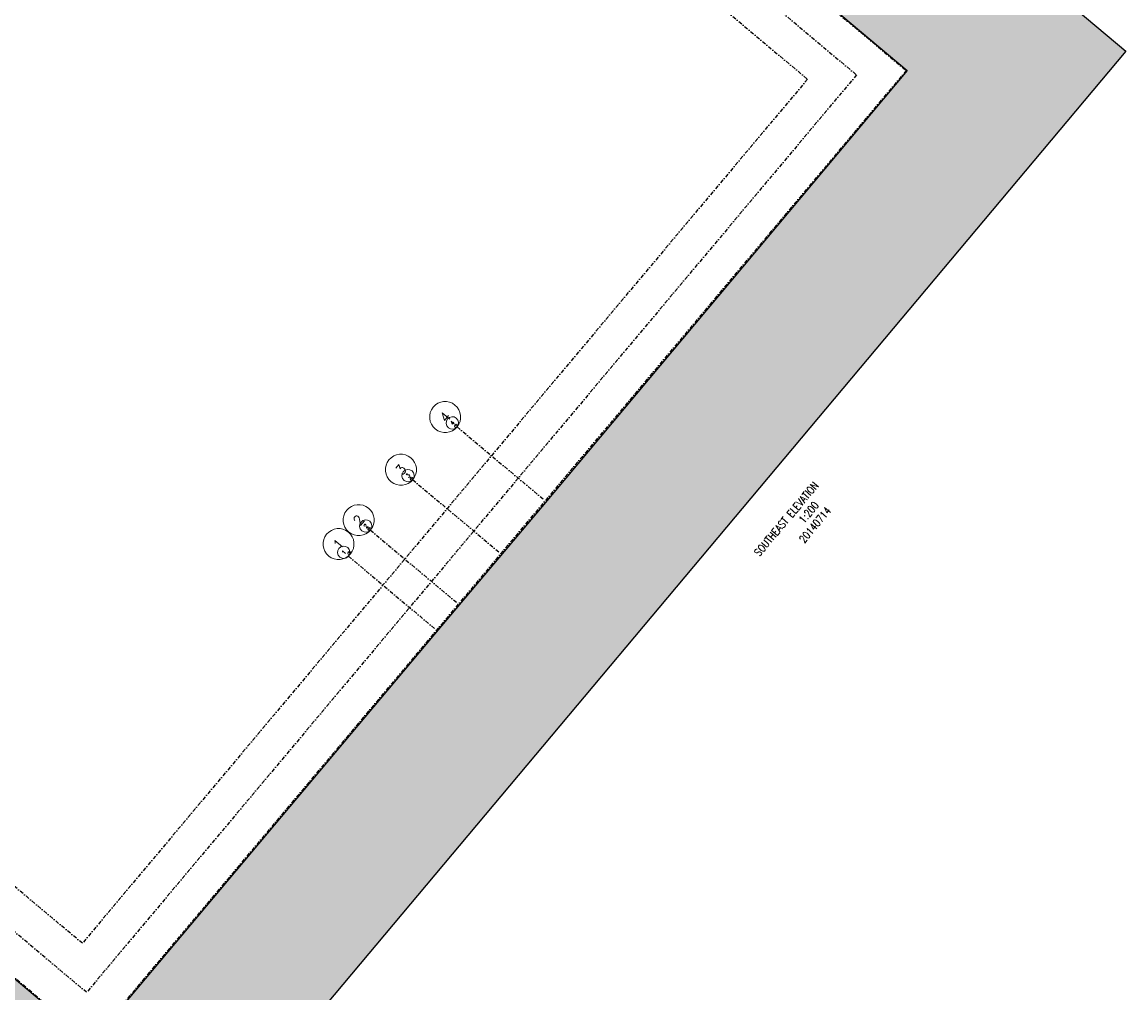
# Model space of a CAD drawing. Header units: millimetres. Extents: x 834092093 to 834533152, y 817697553 to 818073953.
# Tile 15 of 19: x 834234689 to 834377285, y 817823098 to 817948525. Entities that reach past the tile are written whole.
import ezdxf
from ezdxf.enums import TextEntityAlignment as Align

# ---------------------------------------------------------------- set-up
doc = ezdxf.new("R2010")
doc.units = ezdxf.units.MM
doc.header["$LTSCALE"] = 1000
doc.header["$MEASUREMENT"] = 0
doc.linetypes.add('DASHDOT', pattern=[1, 0.5, -0.25, 0, -0.25])
for name, color, linetype in [('VPA023_Grid-H', 7, 'DASHDOT'), ('VPA060_Hatch', 253, 'Continuous'), ('VPA802_Contour', 7, 'Continuous')]:
    doc.layers.add(name, color=color, linetype=linetype)
doc.layers.add('VPA024_M 200', color=6, linetype='Continuous', lineweight=9)
doc.layers.add('VPA040_Text', color=1, linetype='Continuous', lineweight=9)
doc.layers.add('VPA024_M 50', color=6, linetype='Continuous', lineweight=9, plot=False)
doc.layers.add('VPA024_M 500', color=6, linetype='Continuous', lineweight=9, plot=False)
doc.styles.add('ROMANS', font='romans.shx', dxfattribs={"width": 0.8})
doc.styles.get("Standard").update_dxf_attribs({"font": 'txt.shx', "width": 0.8})

# ---------------------------------------------------------------- blocks, each defined once
blk = doc.blocks.new('CNO 500')
at = {"layer": 'VPA024_M 500', "linetype": 'Continuous'}
blk.add_ellipse((0, 0), major_axis=(2000, 1), ratio=0.9999998, start_param=0.0002588, end_param=6.2834441, dxfattribs=at)
at = {"layer": 'VPA024_M 500', "oblique": 360, "width": 1}
blk.add_attdef('NO.', text='', height=1286, rotation=0.00001, dxfattribs=at).set_placement((0, 0), align=Align.MIDDLE_CENTER)
blk = doc.blocks.new('CNO 200')
at = {"layer": 'VPA024_M 200', "color": 6, "linetype": 'Continuous'}
blk.add_ellipse((0, 0), major_axis=(800, 1), ratio=0.9999999, start_param=-0.0008294, end_param=6.2823559, dxfattribs=at)
at = {"layer": 'VPA024_M 200', "color": 6, "oblique": 0, "width": 1}
blk.add_attdef('NO.', text='', height=514, rotation=0, dxfattribs=at).set_placement((0, 0), align=Align.MIDDLE_CENTER)
blk = doc.blocks.new('CNO 50')
at = {"layer": 'VPA024_M 50', "linetype": 'Continuous'}
blk.add_ellipse((-1782, 954), major_axis=(200, 0), ratio=0.9999997, start_param=0.0017626, end_param=6.2849479, dxfattribs=at)
at = {"layer": 'VPA024_M 50', "oblique": 360, "width": 1}
blk.add_attdef('NO.', text='', height=129, dxfattribs=at).set_placement((-1782, 954), align=Align.MIDDLE_CENTER)

msp = doc.modelspace()

# ---------------------------------------------------------------- hatches: boundary and pattern name
at = {"layer": 'VPA060_Hatch', "ltscale": 500}
h = msp.add_hatch(dxfattribs=at)
h.set_pattern_fill('EARTH', color=256, scale=2000, angle=45, style=0)
h.set_pattern_definition([(95, (834290812.4, 817871655.84), (-541.6752, 454.5195), [500, -500]), (95, (834290625.6, 817871639.5), (-541.6752, 454.5195), [500, -500]), (95, (834290438.8, 817871623.16), (-541.6752, 454.5195), [500, -500]), (185, (834290371.1, 817871679.97), (-454.5195, -541.6752), [500, -500]), (185, (834290354.76, 817871866.76), (-454.5195, -541.6752), [500, -500]), (185, (834290338.4, 817872053.54), (-454.5195, -541.6752), [500, -500])])
h.paths.add_polyline_path([(834301815, 817885919), (834301815, 817885919), (834288879, 817870503), (834288879, 817870503), (834243604, 817816624), (834120302, 817920087), (834225735, 818045738), (834349037, 817942275)], flags=16)
h.paths.add_polyline_path([(834092093, 817917584), (834223302, 818073953), (834377285, 817944746), (834246076, 817788377)])

# ---------------------------------------------------------------- linework, layer by layer
at = {"layer": 'VPA023_Grid-H'}
for points in [[(834120481, 817920068), (834225786, 818045565), (834348897, 817942262), (834243592, 817816765)], [(834126891, 817920628), (834226346, 818039155), (834342486, 817941702), (834243031, 817823175)], [(834133231, 817921183), (834226901, 818032815), (834336147, 817941147), (834242476, 817829515)]]:
    msp.add_lwpolyline(points, close=True, dxfattribs=at)
for points in [[(834290887, 817896231), (834302377, 817886590)], [(834285150, 817889394), (834296640, 817879753)], [(834279686, 817882883), (834291177, 817873241)], [(834276858, 817879512), (834288348, 817869871)]]:
    msp.add_lwpolyline(points, dxfattribs=at)
at = {"layer": 'VPA802_Contour', "color": 3}
msp.add_lwpolyline([(834092093, 817917584), (834223302, 818073953), (834377285, 817944746), (834246076, 817788377)], close=True, dxfattribs=at)
msp.add_lwpolyline([(834301815, 817885919), (834301815, 817885919), (834288879, 817870503), (834288879, 817870503), (834243604, 817816624), (834120302, 817920087), (834225735, 818045738), (834349037, 817942275), (834301815, 817885919)], dxfattribs=at)

# ---------------------------------------------------------------- block references
at = {"layer": 'VPA024_M 200'}
for p, rotation, values in [((834290269, 817896740), 50.55240657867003, {'NO.': '4'}), ((834284557, 817889932), 50.55240657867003, {'NO.': '3'}), ((834279093, 817883421), 50.55240657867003, {'NO.': '2'}), ((834276245, 817880027), 50.55240657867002, {'NO.': '1'})]:
    msp.add_blockref('CNO 200', p, dxfattribs=dict(at, rotation=rotation)).add_auto_attribs(values)
at = {"layer": 'VPA024_M 50'}
ref = msp.add_blockref('CNO 50', (834292600, 817897128), dxfattribs=dict(at, rotation=50.55240657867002))
ref.add_attrib('NO.', '4', dxfattribs={"height": 129, "rotation": 50.55241, "width": 1}).set_placement((834290731, 817896357), align=Align.MIDDLE_CENTER)
ref = msp.add_blockref('CNO 50', (834286888, 817890320), dxfattribs=dict(at, rotation=50.55240657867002))
ref.add_attrib('NO.', '3', dxfattribs={"height": 129, "rotation": 50.55241, "width": 1}).set_placement((834285019, 817889550), align=Align.MIDDLE_CENTER)
ref = msp.add_blockref('CNO 50', (834281424, 817883809), dxfattribs=dict(at, rotation=50.55240657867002))
ref.add_attrib('NO.', '2', dxfattribs={"height": 129, "rotation": 50.55241, "width": 1}).set_placement((834279555, 817883038), align=Align.MIDDLE_CENTER)
ref = msp.add_blockref('CNO 50', (834278828, 817880715), dxfattribs=dict(at, rotation=50.55240657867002))
ref.add_attrib('NO.', '1', dxfattribs={"height": 129, "rotation": 50.55241, "width": 1}).set_placement((834276959, 817879945), align=Align.MIDDLE_CENTER)
at = {"layer": 'VPA024_M 500'}
ref = msp.add_blockref('CNO 500', (834289342, 817897502), dxfattribs=dict(at, rotation=50.55240657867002))
ref.add_attrib('NO.', '4', dxfattribs={"height": 1286, "rotation": 50.55241, "width": 1}).set_placement((834289342, 817897502), align=Align.MIDDLE_CENTER)
ref = msp.add_blockref('CNO 500', (834283630, 817890694), dxfattribs=dict(at, rotation=50.55240657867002))
ref.add_attrib('NO.', '3', dxfattribs={"height": 1286, "rotation": 50.55241, "width": 1}).set_placement((834283630, 817890694), align=Align.MIDDLE_CENTER)
ref = msp.add_blockref('CNO 500', (834278166, 817884183), dxfattribs=dict(at, rotation=50.55240657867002))
ref.add_attrib('NO.', '2', dxfattribs={"height": 1286, "rotation": 50.55241, "width": 1}).set_placement((834278166, 817884183), align=Align.MIDDLE_CENTER)
ref = msp.add_blockref('CNO 500', (834275570, 817881089), dxfattribs=dict(at, rotation=50.55240657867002))
ref.add_attrib('NO.', '1', dxfattribs={"height": 1286, "rotation": 50.55241, "width": 1}).set_placement((834275570, 817881089), align=Align.MIDDLE_CENTER)

# ---------------------------------------------------------------- texts
at = {"layer": 'VPA040_Text', "insert": (834325691, 817875925), "char_height": 1000, "width": 21146.93, "attachment_point": 1, "rotation": 49.94179, "style": 'ROMANS'}
msp.add_mtext('{\\W7.88979; }SOUTHEAST ELEVATION \\P{\\W9.0306;  }1:200\\P{\\W7.6211;  }20140714', dxfattribs=at)

doc.saveas('drawing.dxf')
